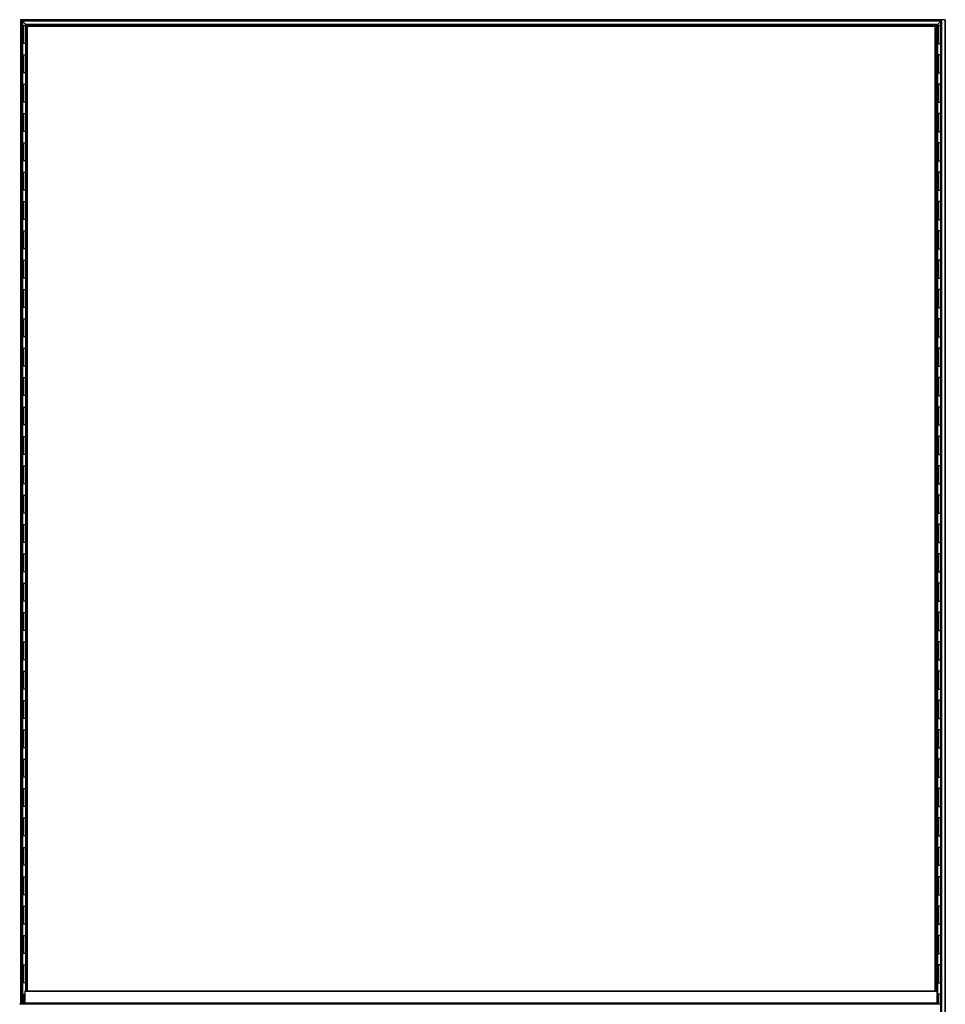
# Model space of a CAD drawing. Header units: millimetres. Extents: x -507 to 502, y -1200 to 1200.
# Tile 9 of 9: x -507 to 502, y 127 to 1200. Entities that reach past the tile are written whole.
import ezdxf

# ---------------------------------------------------------------- set-up
doc = ezdxf.new("R2010")
doc.units = ezdxf.units.MM

msp = doc.modelspace()

# ---------------------------------------------------------------- linework, layer by layer
at = {"color": 7, "linetype": 'Continuous', "lineweight": 25}
for p, q in [((-506, 1200), (-506, 127.2)), ((502.3, 1200), (-506, 1200)), ((-504.9, 1198.8), (-505.7, 1199.7)), ((498.3, 1199.7), (-505.7, 1199.7)), ((-505.7, 127.2), (-505.7, 1199.7)), ((497.5, 1198.8), (-504.9, 1198.8)), ((-504.9, 1198.8), (-504.9, 127.2)), ((497.2, 1198.5), (-504.5, 1198.5)), ((-504.5, 127.2), (-504.5, 1198.5)), ((-500.2, 1194.8), (-504, 1198.5)), ((-504, 1198.5), (-504, 1193.8)), ((-504, 1193.8), (-500.8, 1193.8)), ((-503.8, 1193.8), (-503.8, 1174.2)), ((-502.8, 1193.8), (-502.8, 1174.2)), ((-500.8, 1194.8), (-500.8, 141.2)), ((493.9, 1194.8), (-500.8, 1194.8)), ((-499.6, 1193.6), (-500.4, 1194.4)), ((493.1, 1194.4), (-500.4, 1194.4)), ((-500.4, 141.2), (-500.4, 1194.4)), ((492.3, 1193.6), (-499.6, 1193.6)), ((-499.6, 1193.6), (-499.6, 141.2)), ((491.9, 1193.2), (-499.3, 1193.2)), ((-499.3, 141.2), (-499.3, 1193.2)), ((-498, 1192.5), (-498.7, 1193.2)), ((-498.7, 1193.2), (-498.7, 141.2)), ((-498.6, 141.2), (-498.6, 1192.5)), ((491.7, 1192.5), (-498.6, 1192.5)), ((491.2, 141.2), (491.2, 1192.5)), ((491.7, 1192.5), (491.9, 1192.7)), ((491.7, 141.2), (491.7, 1192.5)), ((491.9, 1193.2), (491.9, 141.2)), ((492.3, 1193.6), (493.1, 1194.4)), ((492.3, 141.2), (492.3, 1193.6)), ((493.1, 1194.4), (493.1, 141.2)), ((493.4, 141.2), (493.4, 1194.8)), ((493.9, 1194.8), (497.2, 1198)), ((493.9, 1194.8), (493.9, 1193.8)), ((497.2, 1193.8), (493.9, 1193.8)), ((494.1, 1174.2), (494.1, 1193.8)), ((495.3, 1174.2), (495.3, 1193.8)), ((497.2, 1198.5), (497.2, -1198.5)), ((497.5, 1198.8), (498.3, 1199.7)), ((497.5, -1198.8), (497.5, 1198.8)), ((498.3, 1199.7), (498.3, -1199.7)), ((498.7, -1200), (498.7, 1200)), ((502.3, -1200), (502.3, 1200)), ((502.3, 1200), (502.3, -1200)), ((-504, 1174.2), (-504, 1161.8)), ((-500.8, 1174.2), (-504, 1174.2)), ((493.9, 1174.2), (493.9, 1161.8)), ((493.9, 1174.2), (497.2, 1174.2)), ((-504, 1161.8), (-500.8, 1161.8)), ((-503.8, 1161.8), (-503.8, 1142.2)), ((-502.8, 1161.8), (-502.8, 1142.2)), ((497.2, 1161.8), (493.9, 1161.8)), ((494.1, 1142.2), (494.1, 1161.8)), ((495.3, 1142.2), (495.3, 1161.8)), ((-504, 1142.2), (-504, 1129.8)), ((-500.8, 1142.2), (-504, 1142.2)), ((493.9, 1142.2), (493.9, 1129.8)), ((493.9, 1142.2), (497.2, 1142.2)), ((-504, 1129.8), (-500.8, 1129.8)), ((-503.8, 1129.8), (-503.8, 1110.2)), ((-502.8, 1129.8), (-502.8, 1110.2)), ((497.2, 1129.8), (493.9, 1129.8)), ((494.1, 1110.2), (494.1, 1129.8)), ((495.3, 1110.2), (495.3, 1129.8)), ((-504, 1110.2), (-504, 1097.8)), ((-500.8, 1110.2), (-504, 1110.2)), ((493.9, 1110.2), (493.9, 1097.8)), ((493.9, 1110.2), (497.2, 1110.2)), ((-504, 1097.8), (-500.8, 1097.8)), ((-503.8, 1097.8), (-503.8, 1078.2)), ((-502.8, 1097.8), (-502.8, 1078.2)), ((497.2, 1097.8), (493.9, 1097.8)), ((494.1, 1078.2), (494.1, 1097.8)), ((495.3, 1078.2), (495.3, 1097.8)), ((-504, 1078.2), (-504, 1065.8)), ((-500.8, 1078.2), (-504, 1078.2)), ((493.9, 1078.2), (493.9, 1065.8)), ((493.9, 1078.2), (497.2, 1078.2)), ((-504, 1065.8), (-500.8, 1065.8)), ((-503.8, 1065.8), (-503.8, 1046.2)), ((-502.8, 1065.8), (-502.8, 1046.2)), ((497.2, 1065.8), (493.9, 1065.8)), ((494.1, 1046.2), (494.1, 1065.8)), ((495.3, 1046.2), (495.3, 1065.8)), ((-504, 1046.2), (-504, 1033.8)), ((-500.8, 1046.2), (-504, 1046.2)), ((493.9, 1046.2), (493.9, 1033.8)), ((493.9, 1046.2), (497.2, 1046.2)), ((-504, 1033.8), (-500.8, 1033.8)), ((-503.8, 1033.8), (-503.8, 1014.2)), ((-502.8, 1033.8), (-502.8, 1014.2)), ((497.2, 1033.8), (493.9, 1033.8)), ((494.1, 1014.2), (494.1, 1033.8)), ((495.3, 1014.2), (495.3, 1033.8)), ((-504, 1014.2), (-504, 1001.8)), ((-500.8, 1014.2), (-504, 1014.2)), ((493.9, 1014.2), (493.9, 1001.8)), ((493.9, 1014.2), (497.2, 1014.2)), ((-504, 1001.8), (-500.8, 1001.8)), ((-503.8, 1001.8), (-503.8, 982.2)), ((-502.8, 1001.8), (-502.8, 982.2)), ((497.2, 1001.8), (493.9, 1001.8)), ((494.1, 982.2), (494.1, 1001.8)), ((495.3, 982.2), (495.3, 1001.8)), ((-504, 982.2), (-504, 969.8)), ((-500.8, 982.2), (-504, 982.2)), ((493.9, 982.2), (493.9, 969.8)), ((493.9, 982.2), (497.2, 982.2)), ((-504, 969.8), (-500.8, 969.8)), ((-503.8, 969.8), (-503.8, 950.2)), ((-502.8, 969.8), (-502.8, 950.2)), ((497.2, 969.8), (493.9, 969.8)), ((494.1, 950.2), (494.1, 969.8)), ((495.3, 950.2), (495.3, 969.8)), ((-504, 950.2), (-504, 937.8)), ((-500.8, 950.2), (-504, 950.2)), ((493.9, 950.2), (493.9, 937.8)), ((493.9, 950.2), (497.2, 950.2)), ((-504, 937.8), (-500.8, 937.8)), ((-503.8, 937.8), (-503.8, 918.2)), ((-502.8, 937.8), (-502.8, 918.2)), ((497.2, 937.8), (493.9, 937.8)), ((494.1, 918.2), (494.1, 937.8)), ((495.3, 918.2), (495.3, 937.8)), ((-504, 918.2), (-504, 905.8)), ((-500.8, 918.2), (-504, 918.2)), ((493.9, 918.2), (493.9, 905.8)), ((493.9, 918.2), (497.2, 918.2)), ((-504, 905.8), (-500.8, 905.8)), ((-503.8, 905.8), (-503.8, 886.2)), ((-502.8, 905.8), (-502.8, 886.2)), ((497.2, 905.8), (493.9, 905.8)), ((494.1, 886.2), (494.1, 905.8)), ((495.3, 886.2), (495.3, 905.8)), ((-504, 886.2), (-504, 873.8)), ((-500.8, 886.2), (-504, 886.2)), ((493.9, 886.2), (493.9, 873.8)), ((493.9, 886.2), (497.2, 886.2)), ((-504, 873.8), (-500.8, 873.8)), ((-503.8, 873.8), (-503.8, 854.2)), ((-502.8, 873.8), (-502.8, 854.2)), ((497.2, 873.8), (493.9, 873.8)), ((494.1, 854.2), (494.1, 873.8)), ((495.3, 854.2), (495.3, 873.8)), ((-504, 854.2), (-504, 841.8)), ((-500.8, 854.2), (-504, 854.2)), ((493.9, 854.2), (493.9, 841.8)), ((493.9, 854.2), (497.2, 854.2)), ((-504, 841.8), (-500.8, 841.8)), ((-503.8, 841.8), (-503.8, 822.2)), ((-502.8, 841.8), (-502.8, 822.2)), ((497.2, 841.8), (493.9, 841.8)), ((494.1, 822.2), (494.1, 841.8)), ((495.3, 822.2), (495.3, 841.8)), ((-504, 822.2), (-504, 809.8)), ((-500.8, 822.2), (-504, 822.2)), ((493.9, 822.2), (493.9, 809.8)), ((493.9, 822.2), (497.2, 822.2)), ((-504, 809.8), (-500.8, 809.8)), ((-503.8, 809.8), (-503.8, 790.2)), ((-502.8, 809.8), (-502.8, 790.2)), ((497.2, 809.8), (493.9, 809.8)), ((494.1, 790.2), (494.1, 809.8)), ((495.3, 790.2), (495.3, 809.8)), ((-504, 790.2), (-504, 777.8)), ((-500.8, 790.2), (-504, 790.2)), ((493.9, 790.2), (493.9, 777.8)), ((493.9, 790.2), (497.2, 790.2)), ((-504, 777.8), (-500.8, 777.8)), ((-503.8, 777.8), (-503.8, 758.2)), ((-502.8, 777.8), (-502.8, 758.2)), ((497.2, 777.8), (493.9, 777.8)), ((494.1, 758.2), (494.1, 777.8)), ((495.3, 758.2), (495.3, 777.8)), ((-504, 758.2), (-504, 745.8)), ((-500.8, 758.2), (-504, 758.2)), ((493.9, 758.2), (493.9, 745.8)), ((493.9, 758.2), (497.2, 758.2)), ((-504, 745.8), (-500.8, 745.8)), ((-503.8, 745.8), (-503.8, 726.2)), ((-502.8, 745.8), (-502.8, 726.2)), ((497.2, 745.8), (493.9, 745.8)), ((494.1, 726.2), (494.1, 745.8)), ((495.3, 726.2), (495.3, 745.8)), ((-504, 726.2), (-504, 713.8)), ((-500.8, 726.2), (-504, 726.2)), ((493.9, 726.2), (493.9, 713.8)), ((493.9, 726.2), (497.2, 726.2)), ((-504, 713.8), (-500.8, 713.8)), ((-503.8, 713.8), (-503.8, 694.2)), ((-502.8, 713.8), (-502.8, 694.2)), ((497.2, 713.8), (493.9, 713.8)), ((494.1, 694.2), (494.1, 713.8)), ((495.3, 694.2), (495.3, 713.8)), ((-504, 694.2), (-504, 681.8)), ((-500.8, 694.2), (-504, 694.2)), ((493.9, 694.2), (493.9, 681.8)), ((493.9, 694.2), (497.2, 694.2)), ((-504, 681.8), (-500.8, 681.8)), ((-503.8, 681.8), (-503.8, 662.2)), ((-502.8, 681.8), (-502.8, 662.2)), ((497.2, 681.8), (493.9, 681.8)), ((494.1, 662.2), (494.1, 681.8)), ((495.3, 662.2), (495.3, 681.8)), ((-504, 662.2), (-504, 649.8)), ((-500.8, 662.2), (-504, 662.2)), ((493.9, 662.2), (493.9, 649.8)), ((493.9, 662.2), (497.2, 662.2)), ((-504, 649.8), (-500.8, 649.8)), ((-503.8, 649.8), (-503.8, 630.2)), ((-502.8, 649.8), (-502.8, 630.2)), ((497.2, 649.8), (493.9, 649.8)), ((494.1, 630.2), (494.1, 649.8)), ((495.3, 630.2), (495.3, 649.8)), ((-504, 630.2), (-504, 617.8)), ((-500.8, 630.2), (-504, 630.2)), ((493.9, 630.2), (493.9, 617.8)), ((493.9, 630.2), (497.2, 630.2)), ((-504, 617.8), (-500.8, 617.8)), ((-503.8, 617.8), (-503.8, 598.2)), ((-502.8, 617.8), (-502.8, 598.2)), ((497.2, 617.8), (493.9, 617.8)), ((494.1, 598.2), (494.1, 617.8)), ((495.3, 598.2), (495.3, 617.8)), ((-504, 598.2), (-504, 585.8)), ((-500.8, 598.2), (-504, 598.2)), ((493.9, 598.2), (493.9, 585.8)), ((493.9, 598.2), (497.2, 598.2)), ((-504, 585.8), (-500.8, 585.8)), ((-503.8, 585.8), (-503.8, 566.2)), ((-502.8, 585.8), (-502.8, 566.2)), ((497.2, 585.8), (493.9, 585.8)), ((494.1, 566.2), (494.1, 585.8)), ((495.3, 566.2), (495.3, 585.8)), ((-504, 566.2), (-504, 553.8)), ((-500.8, 566.2), (-504, 566.2)), ((493.9, 566.2), (493.9, 553.8)), ((493.9, 566.2), (497.2, 566.2)), ((-504, 553.8), (-500.8, 553.8)), ((-503.8, 553.8), (-503.8, 534.2)), ((-502.8, 553.8), (-502.8, 534.2)), ((497.2, 553.8), (493.9, 553.8)), ((494.1, 534.2), (494.1, 553.8)), ((495.3, 534.2), (495.3, 553.8)), ((-504, 534.2), (-504, 521.8)), ((-500.8, 534.2), (-504, 534.2)), ((493.9, 534.2), (493.9, 521.8)), ((493.9, 534.2), (497.2, 534.2)), ((-504, 521.8), (-500.8, 521.8)), ((-503.8, 521.8), (-503.8, 502.2)), ((-502.8, 521.8), (-502.8, 502.2)), ((497.2, 521.8), (493.9, 521.8)), ((494.1, 502.2), (494.1, 521.8)), ((495.3, 502.2), (495.3, 521.8)), ((-504, 502.2), (-504, 489.8)), ((-500.8, 502.2), (-504, 502.2)), ((493.9, 502.2), (493.9, 489.8)), ((493.9, 502.2), (497.2, 502.2)), ((-504, 489.8), (-500.8, 489.8)), ((-503.8, 489.8), (-503.8, 470.2)), ((-502.8, 489.8), (-502.8, 470.2)), ((497.2, 489.8), (493.9, 489.8)), ((494.1, 470.2), (494.1, 489.8)), ((495.3, 470.2), (495.3, 489.8)), ((-504, 470.2), (-504, 457.8)), ((-500.8, 470.2), (-504, 470.2)), ((493.9, 470.2), (493.9, 457.8)), ((493.9, 470.2), (497.2, 470.2)), ((-504, 457.8), (-500.8, 457.8)), ((-503.8, 457.8), (-503.8, 438.2)), ((-502.8, 457.8), (-502.8, 438.2)), ((497.2, 457.8), (493.9, 457.8)), ((494.1, 438.2), (494.1, 457.8)), ((495.3, 438.2), (495.3, 457.8)), ((-504, 438.2), (-504, 425.8)), ((-500.8, 438.2), (-504, 438.2)), ((493.9, 438.2), (493.9, 425.8)), ((493.9, 438.2), (497.2, 438.2)), ((-504, 425.8), (-500.8, 425.8)), ((-503.8, 425.8), (-503.8, 406.2)), ((-502.8, 425.8), (-502.8, 406.2)), ((497.2, 425.8), (493.9, 425.8)), ((494.1, 406.2), (494.1, 425.8)), ((495.3, 406.2), (495.3, 425.8)), ((-504, 406.2), (-504, 393.8)), ((-500.8, 406.2), (-504, 406.2)), ((493.9, 406.2), (493.9, 393.8)), ((493.9, 406.2), (497.2, 406.2)), ((-504, 393.8), (-500.8, 393.8)), ((-503.8, 393.8), (-503.8, 374.2)), ((-502.8, 393.8), (-502.8, 374.2)), ((497.2, 393.8), (493.9, 393.8)), ((494.1, 374.2), (494.1, 393.8)), ((495.3, 374.2), (495.3, 393.8)), ((-504, 374.2), (-504, 361.8)), ((-500.8, 374.2), (-504, 374.2)), ((493.9, 374.2), (493.9, 361.8)), ((493.9, 374.2), (497.2, 374.2)), ((-504, 361.8), (-500.8, 361.8)), ((-503.8, 361.8), (-503.8, 342.2)), ((-502.8, 361.8), (-502.8, 342.2)), ((497.2, 361.8), (493.9, 361.8)), ((494.1, 342.2), (494.1, 361.8)), ((495.3, 342.2), (495.3, 361.8)), ((-504, 342.2), (-504, 329.8)), ((-500.8, 342.2), (-504, 342.2)), ((493.9, 342.2), (493.9, 329.8)), ((493.9, 342.2), (497.2, 342.2)), ((-504, 329.8), (-500.8, 329.8)), ((-503.8, 329.8), (-503.8, 310.2)), ((-502.8, 329.8), (-502.8, 310.2)), ((497.2, 329.8), (493.9, 329.8)), ((494.1, 310.2), (494.1, 329.8)), ((495.3, 310.2), (495.3, 329.8)), ((-504, 310.2), (-504, 297.8)), ((-500.8, 310.2), (-504, 310.2)), ((493.9, 310.2), (493.9, 297.8)), ((493.9, 310.2), (497.2, 310.2)), ((-504, 297.8), (-500.8, 297.8)), ((-503.8, 297.8), (-503.8, 278.2)), ((-502.8, 297.8), (-502.8, 278.2)), ((497.2, 297.8), (493.9, 297.8)), ((494.1, 278.2), (494.1, 297.8)), ((495.3, 278.2), (495.3, 297.8)), ((-504, 278.2), (-504, 265.8)), ((-500.8, 278.2), (-504, 278.2)), ((493.9, 278.2), (493.9, 265.8)), ((493.9, 278.2), (497.2, 278.2)), ((-504, 265.8), (-500.8, 265.8)), ((-503.8, 265.8), (-503.8, 246.2)), ((-502.8, 265.8), (-502.8, 246.2)), ((497.2, 265.8), (493.9, 265.8)), ((494.1, 246.2), (494.1, 265.8)), ((495.3, 246.2), (495.3, 265.8)), ((-504, 246.2), (-504, 233.8)), ((-500.8, 246.2), (-504, 246.2)), ((493.9, 246.2), (493.9, 233.8)), ((493.9, 246.2), (497.2, 246.2)), ((-504, 233.8), (-500.8, 233.8)), ((-503.8, 233.8), (-503.8, 214.2)), ((-502.8, 233.8), (-502.8, 214.2)), ((497.2, 233.8), (493.9, 233.8)), ((494.1, 214.2), (494.1, 233.8)), ((495.3, 214.2), (495.3, 233.8)), ((-504, 214.2), (-504, 201.8)), ((-500.8, 214.2), (-504, 214.2)), ((493.9, 214.2), (493.9, 201.8)), ((493.9, 214.2), (497.2, 214.2)), ((-504, 201.8), (-500.8, 201.8)), ((-503.8, 201.8), (-503.8, 182.2)), ((-502.8, 201.8), (-502.8, 182.2)), ((497.2, 201.8), (493.9, 201.8)), ((494.1, 182.2), (494.1, 201.8)), ((495.3, 182.2), (495.3, 201.8)), ((-504, 182.2), (-504, 169.8)), ((-500.8, 182.2), (-504, 182.2)), ((493.9, 182.2), (493.9, 169.8)), ((493.9, 182.2), (497.2, 182.2)), ((-504, 169.8), (-500.8, 169.8)), ((-503.8, 169.8), (-503.8, 150.2)), ((-502.8, 169.8), (-502.8, 150.2)), ((497.2, 169.8), (493.9, 169.8)), ((494.1, 150.2), (494.1, 169.8)), ((495.3, 150.2), (495.3, 169.8)), ((-504, 150.2), (-504, 137.8)), ((-500.8, 150.2), (-504, 150.2)), ((493.7, 141.2), (-501.3, 141.2)), ((493.6, 140.7), (-501.3, 140.7)), ((493.6, 140.7), (-501.3, 140.7)), ((-501.3, 140.7), (-501.3, 140.7)), ((-501.3, 140.7), (-501.3, 128.2)), ((493.6, 128.2), (493.6, 140.7)), ((493.6, 140.7), (493.6, 140.7)), ((493.7, 140.7), (493.8, 127.2)), ((493.9, 150.2), (493.9, 137.8)), ((493.9, 150.2), (497.2, 150.2)), ((-504, 137.8), (-501.3, 137.8)), ((-503.8, 137.8), (-503.8, 127.2)), ((-502.8, 137.8), (-502.8, 127.2)), ((497.2, 137.8), (493.9, 137.8)), ((494.1, 127.2), (494.1, 137.8)), ((495.3, 127.2), (495.3, 137.8)), ((-507, 127.2), (497.2, 127.2)), ((-501.3, 128.2), (493.6, 128.2))]:
    msp.add_line(p, q, dxfattribs=at)
for centre, radius, start, end in [((-498.6, 140.8), 2.73, 172.1085, 182.6157), ((496.3, 140.8), 2.73, 172.1085, 182.6157), ((491.2, 140.8), 2.57, 357.4213, 8.0896), ((-504.3, 126.8), 2.73, 172.1085, 182.6157), ((-501.3, 126.8), 2.73, 172.1085, 182.6157), ((-507.1, 128), 5.78, 352.2941, 2.6551), ((493.7, 126.8), 2.73, 172.1085, 182.6157), ((487.9, 128), 5.78, 352.2941, 2.6551), ((496.6, 126.8), 2.73, 172.1085, 182.6157)]:
    msp.add_arc(centre, radius, start, end, dxfattribs=at)
for points in [[(-505.7, 1199.7), (-505.7, 1199.7), (-505.8, 1199.7), (-505.8, 1199.8), (-505.9, 1199.9), (-505.9, 1199.9), (-506, 1200), (-506, 1200), (-506, 1200), (-506, 1200)], [(-505.7, 1199.7), (-505.7, 1199.7), (-505.8, 1199.7), (-505.8, 1199.8), (-505.9, 1199.9), (-505.9, 1199.9), (-506, 1200), (-506, 1200), (-506, 1200), (-506, 1200)], [(-504.5, 1198.5), (-504.5, 1198.5), (-504.5, 1198.5), (-504.6, 1198.5), (-504.6, 1198.6), (-504.7, 1198.6), (-504.7, 1198.7), (-504.8, 1198.8), (-504.8, 1198.8), (-504.9, 1198.8)], [(-504.5, 1198.5), (-504.5, 1198.5), (-504.5, 1198.5), (-504.6, 1198.5), (-504.6, 1198.6), (-504.7, 1198.6), (-504.7, 1198.7), (-504.8, 1198.8), (-504.8, 1198.8), (-504.9, 1198.8)], [(-500.4, 1194.4), (-500.5, 1194.4), (-500.5, 1194.5), (-500.6, 1194.6), (-500.6, 1194.6), (-500.7, 1194.7), (-500.7, 1194.7), (-500.8, 1194.7), (-500.8, 1194.8), (-500.8, 1194.8)], [(-500.4, 1194.4), (-500.5, 1194.4), (-500.5, 1194.5), (-500.6, 1194.6), (-500.6, 1194.6), (-500.7, 1194.7), (-500.7, 1194.7), (-500.8, 1194.7), (-500.8, 1194.8), (-500.8, 1194.8)], [(-499.3, 1193.2), (-499.3, 1193.2), (-499.3, 1193.3), (-499.3, 1193.3), (-499.3, 1193.3), (-499.4, 1193.4), (-499.5, 1193.4), (-499.5, 1193.5), (-499.6, 1193.6), (-499.6, 1193.6)], [(-499.3, 1193.2), (-499.3, 1193.2), (-499.3, 1193.3), (-499.3, 1193.3), (-499.3, 1193.3), (-499.4, 1193.4), (-499.5, 1193.4), (-499.5, 1193.5), (-499.6, 1193.6), (-499.6, 1193.6)], [(491.9, 1193.2), (491.9, 1193.2), (491.9, 1193.3), (492, 1193.3), (492, 1193.3), (492, 1193.4), (492.1, 1193.4), (492.2, 1193.5), (492.2, 1193.6), (492.3, 1193.6)], [(491.9, 1193.2), (491.9, 1193.2), (491.9, 1193.3), (492, 1193.3), (492, 1193.3), (492, 1193.4), (492.1, 1193.4), (492.2, 1193.5), (492.2, 1193.6), (492.3, 1193.6)], [(493.1, 1194.4), (493.1, 1194.4), (493.1, 1194.5), (493.2, 1194.6), (493.3, 1194.6), (493.3, 1194.7), (493.4, 1194.7), (493.4, 1194.7), (493.4, 1194.8), (493.4, 1194.8)], [(493.1, 1194.4), (493.1, 1194.4), (493.1, 1194.5), (493.2, 1194.6), (493.3, 1194.6), (493.3, 1194.7), (493.4, 1194.7), (493.4, 1194.7), (493.4, 1194.8), (493.4, 1194.8)], [(497.2, 1198.5), (497.2, 1198.5), (497.2, 1198.5), (497.2, 1198.5), (497.2, 1198.6), (497.3, 1198.6), (497.3, 1198.7), (497.4, 1198.8), (497.5, 1198.8), (497.5, 1198.8)], [(497.2, 1198.5), (497.2, 1198.5), (497.2, 1198.5), (497.2, 1198.5), (497.2, 1198.6), (497.3, 1198.6), (497.3, 1198.7), (497.4, 1198.8), (497.5, 1198.8), (497.5, 1198.8)], [(498.3, 1199.7), (498.3, 1199.7), (498.4, 1199.7), (498.5, 1199.8), (498.5, 1199.9), (498.6, 1199.9), (498.6, 1200), (498.7, 1200), (498.7, 1200), (498.7, 1200)], [(498.3, 1199.7), (498.3, 1199.7), (498.4, 1199.7), (498.5, 1199.8), (498.5, 1199.9), (498.6, 1199.9), (498.6, 1200), (498.7, 1200), (498.7, 1200), (498.7, 1200)]]:
    msp.add_open_spline(points, degree=3, knots=[0, 0, 0, 0, 0.25, 0.25, 0.5, 0.5, 0.75, 0.75, 1, 1, 1, 1], dxfattribs=at)

doc.saveas('drawing.dxf')
